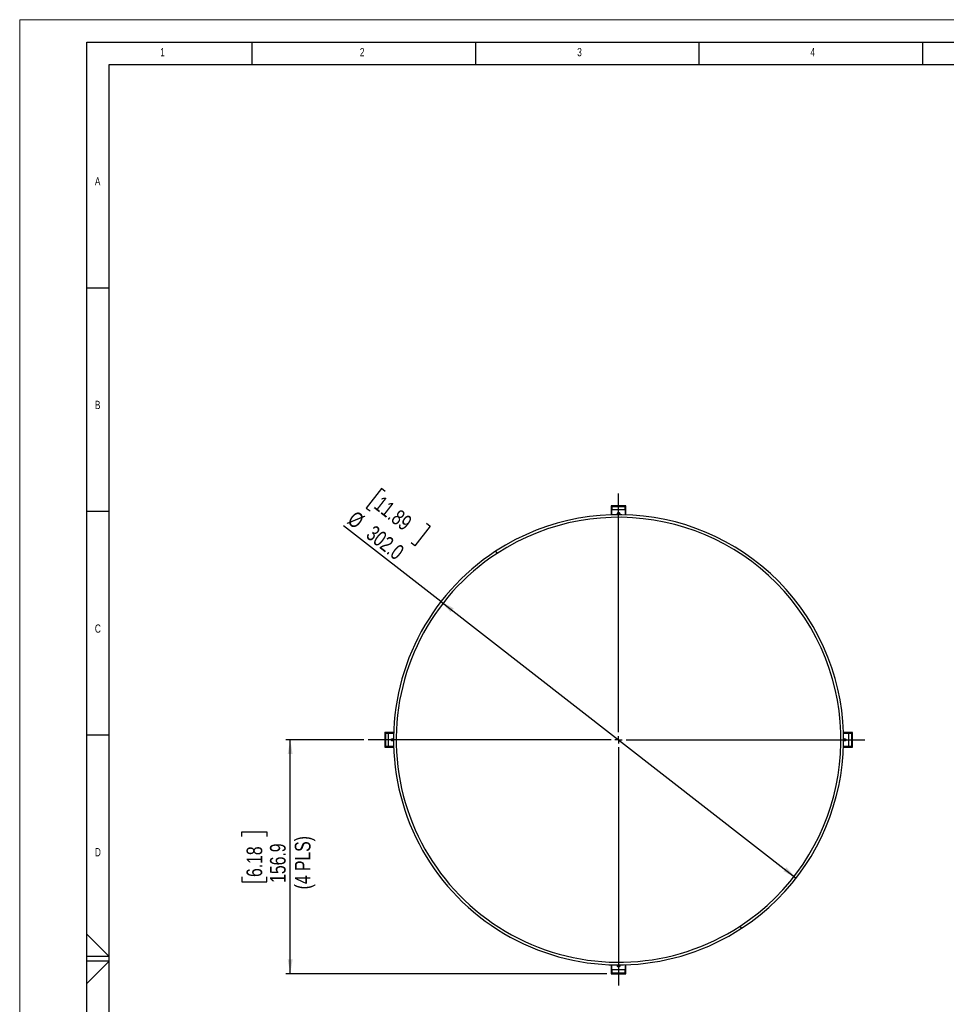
# Model space of a CAD drawing. Header units: millimetres. Extents: x 0 to 594, y 0 to 420.
# Tile 5 of 45: x 0 to 207, y 200 to 420. Entities that reach past the tile are written whole.
import ezdxf

# ---------------------------------------------------------------- set-up
doc = ezdxf.new("R2010")
doc.units = ezdxf.units.MM
doc.layers.add('FORMAT', color=7, linetype='Continuous')
doc.layers.add('SLD-0', color=7, linetype='Continuous')
doc.styles.add('SLDTEXTSTYLE0', font='TXT', dxfattribs={"width": 0.75})
doc.dimstyles.new('SLDDIMSTYLE0', dxfattribs={"dimtxt": 3.5, "dimasz": 3.2, "dimexe": 0, "dimexo": 0.0625, "dimgap": 0.875, "dimtad": 1, "dimdec": 1, "dimlfac": 3, "dimrnd": 1e-09, "dimzin": 4, "dimdsep": 46, "dimtxsty": 'SLDTEXTSTYLE0', "dimsah": 1, "dimcen": 0, "dimadec": 0, "dimazin": 1, "dimtfac": 1, "dimtdec": 1, "dimtmove": 0, "dimatfit": 3, "dimfxl": 1, "dimfrac": 2, "dimtolj": 1, "dimtzin": 12, "dimarcsym": 0})
doc.dimstyles.new('SLDDIMSTYLE1', dxfattribs={"dimtxt": 3.5, "dimasz": 3.2, "dimexe": 0, "dimexo": 0.0625, "dimgap": 0.875, "dimtad": 1, "dimdec": 1, "dimlfac": 3, "dimrnd": 1e-09, "dimzin": 12, "dimdsep": 46, "dimtxsty": 'SLDTEXTSTYLE0', "dimsah": 1, "dimcen": 0.09, "dimadec": 0, "dimazin": 3, "dimtfac": 1, "dimtdec": 1, "dimtofl": 0, "dimtmove": 0, "dimatfit": 3, "dimfxl": 1, "dimfrac": 2, "dimtolj": 1, "dimtzin": 12, "dimarcsym": 0})

# ---------------------------------------------------------------- blocks, each defined once
blk = doc.blocks.new('_D')
at = {"layer": 'SLD-0', "color": 7, "transparency": 16777216}
for p, q in [((80.94, 315.19), (77.53, 310.81)), ((81.78, 314.54), (80.94, 315.19)), ((77.53, 310.81), (78.37, 310.15)), ((94.24, 289.9), (72.46, 306.85)), ((91.81, 306.74), (88.4, 302.35)), ((90.97, 307.39), (91.81, 306.74)), ((88.4, 302.35), (87.56, 303.01)), ((94.24, 289.9), (173.69, 228.08))]:
    blk.add_line(p, q, dxfattribs=at)
for points in [[(94.24, 289.9), (96.43, 287.5), (97.11, 288.37)], [(173.69, 228.08), (171.5, 230.48), (170.83, 229.61)]]:
    blk.add_solid(points, dxfattribs=at)
at = {"layer": 'SLD-0', "color": 7, "transparency": 16777216, "char_height": 3.5, "attachment_point": 1, "rotation": 322.1142, "style": 'SLDTEXTSTYLE0'}
for s, insert in [('11.89', (81.14, 313.71)), ('%%c', (75.21, 310.39)), ('302.0', (79.38, 307.15))]:
    blk.add_mtext(s, dxfattribs=dict(at, insert=insert))
blk = doc.blocks.new('_D_1')
at = {"layer": 'SLD-0', "color": 7, "transparency": 16777216}
for p, q in [((76.96, 258.99), (59.51, 258.99)), ((60.51, 206.68), (60.51, 258.99)), ((49.71, 237.36), (49.71, 238.43)), ((49.71, 238.43), (55.27, 238.43)), ((55.27, 238.43), (55.27, 237.36)), ((49.71, 228.31), (49.71, 227.24)), ((49.71, 227.24), (55.27, 227.24)), ((55.27, 227.24), (55.27, 228.31)), ((131.34, 206.68), (59.51, 206.68))]:
    blk.add_line(p, q, dxfattribs=at)
for points in [[(60.51, 258.99), (59.96, 255.79), (61.06, 255.79)], [(60.51, 206.68), (61.06, 209.88), (59.96, 209.88)]]:
    blk.add_solid(points, dxfattribs=at)
at = {"layer": 'SLD-0', "color": 7, "transparency": 16777216, "char_height": 3.5, "attachment_point": 1, "rotation": 90, "style": 'SLDTEXTSTYLE0'}
for s, insert in [('(4 PLS)', (61.55, 225.55)), ('156.9', (55.99, 227.01)), ('6.18', (50.75, 228.31))]:
    blk.add_mtext(s, dxfattribs=dict(at, insert=insert))
blk = doc.blocks.new('SW_CENTERMARKSYMBOL_0')
at = {"layer": 'SLD-0', "color": 0}
for p, q in [((0, 1.67), (0, 55.08)), ((-1.67, 0), (-56.01, 0)), ((0, 0), (-0.83, 0)), ((0, 0), (0, 0.83)), ((0, 0), (0, -0.83)), ((0, 0), (0.83, 0)), ((1.67, 0), (55.08, 0)), ((0, -1.67), (0, -54.95))]:
    blk.add_line(p, q, dxfattribs=at)

msp = doc.modelspace()

# ---------------------------------------------------------------- linework, layer by layer
at = {"color": 7, "linetype": 'Continuous', "lineweight": 18}
for p, q in [((0, 0), (0, 420)), ((0, 420), (594, 420))]:
    msp.add_line(p, q, dxfattribs=at)
at = {"color": 7, "linetype": 'Continuous', "lineweight": 25}
for p, q in [((132.338, 311.3), (132.323, 309.295)), ((132.472, 311.166), (132.338, 311.3)), ((135.595, 311.3), (132.338, 311.3)), ((132.466, 309.3), (132.472, 310.453)), ((132.489, 311.149), (132.472, 311.166)), ((132.472, 310.453), (132.472, 311.166)), ((132.472, 311.166), (135.462, 311.166)), ((132.489, 310.452), (132.472, 310.453)), ((132.484, 309.3), (132.489, 310.452)), ((135.444, 311.149), (132.489, 311.149)), ((132.489, 311.149), (132.489, 310.452)), ((132.489, 310.453), (135.444, 310.453)), ((135.444, 311.149), (135.462, 311.166)), ((135.444, 310.452), (135.444, 311.149)), ((135.444, 310.452), (135.462, 310.453)), ((135.444, 310.452), (135.45, 309.3)), ((135.462, 311.166), (135.595, 311.3)), ((135.462, 311.166), (135.462, 310.453)), ((135.462, 310.453), (135.467, 309.3)), ((135.61, 309.295), (135.595, 311.3)), ((106.459, 301.141), (106.781, 300.647)), ((83.66, 260.632), (81.656, 260.617)), ((81.789, 260.484), (81.656, 260.617)), ((81.656, 260.617), (81.656, 257.36)), ((81.806, 260.466), (81.789, 260.484)), ((81.789, 260.484), (82.502, 260.484)), ((81.789, 257.494), (81.789, 260.484)), ((81.806, 260.466), (81.806, 257.511)), ((82.503, 260.466), (81.806, 260.466)), ((82.502, 260.484), (83.656, 260.489)), ((82.503, 260.466), (82.502, 260.484)), ((82.502, 257.511), (82.502, 260.466)), ((82.503, 260.466), (83.655, 260.472)), ((186.278, 260.617), (184.273, 260.632)), ((184.278, 260.489), (185.431, 260.484)), ((184.278, 260.472), (185.43, 260.466)), ((185.43, 260.466), (185.431, 260.484)), ((186.127, 260.466), (185.43, 260.466)), ((185.431, 260.484), (186.144, 260.484)), ((185.431, 260.466), (185.431, 257.511)), ((186.127, 260.466), (186.144, 260.484)), ((186.127, 257.511), (186.127, 260.466)), ((186.144, 260.484), (186.278, 260.617)), ((186.144, 260.484), (186.144, 257.494)), ((186.278, 257.36), (186.278, 260.617)), ((81.789, 257.494), (81.656, 257.36)), ((81.656, 257.36), (83.66, 257.345)), ((81.806, 257.511), (81.789, 257.494)), ((82.502, 257.494), (81.789, 257.494)), ((81.806, 257.511), (82.503, 257.511)), ((82.503, 257.511), (82.502, 257.494)), ((83.656, 257.488), (82.502, 257.494)), ((83.655, 257.506), (82.503, 257.511)), ((184.273, 257.345), (186.278, 257.36)), ((185.43, 257.511), (184.278, 257.506)), ((185.431, 257.494), (184.278, 257.488)), ((185.43, 257.511), (186.127, 257.511)), ((185.43, 257.511), (185.431, 257.494)), ((186.144, 257.494), (185.431, 257.494)), ((186.127, 257.511), (186.144, 257.494)), ((186.144, 257.494), (186.278, 257.36)), ((161.474, 216.837), (161.152, 217.33)), ((132.323, 208.682), (132.338, 206.677)), ((132.472, 207.524), (132.466, 208.678)), ((132.489, 207.525), (132.472, 207.524)), ((132.472, 206.811), (132.472, 207.524)), ((132.489, 207.525), (132.484, 208.677)), ((132.489, 207.525), (132.489, 206.828)), ((135.444, 207.524), (132.489, 207.524)), ((135.45, 208.677), (135.444, 207.525)), ((135.444, 206.828), (135.444, 207.525)), ((135.444, 207.525), (135.462, 207.524)), ((135.467, 208.678), (135.462, 207.524)), ((135.462, 207.524), (135.462, 206.811)), ((135.595, 206.677), (135.61, 208.682)), ((132.472, 206.811), (132.338, 206.677)), ((132.338, 206.677), (135.595, 206.677)), ((132.489, 206.828), (132.472, 206.811)), ((135.462, 206.811), (132.472, 206.811)), ((132.489, 206.828), (135.444, 206.828)), ((135.444, 206.828), (135.462, 206.811)), ((135.462, 206.811), (135.595, 206.677))]:
    msp.add_line(p, q, dxfattribs=at)
for radius, start, end in [(50.333, 303.12741, 123.12741), (49.744, 303.12741, 123.12741), (50.333, 123.12741, 303.12741), (49.744, 123.12741, 303.12741)]:
    msp.add_arc((133.967, 258.989), radius, start, end, dxfattribs=at)
for points in [[(133.967, 309.325), (133.952, 309.326), (133.919, 309.328), (133.867, 309.344), (133.812, 309.375), (133.762, 309.425), (133.725, 309.494), (133.712, 309.575), (133.725, 309.656), (133.762, 309.725), (133.812, 309.776), (133.867, 309.807), (133.919, 309.823), (133.952, 309.824), (133.967, 309.825)], [(133.967, 309.825), (133.982, 309.824), (134.015, 309.823), (134.066, 309.807), (134.121, 309.776), (134.171, 309.725), (134.208, 309.656), (134.221, 309.575), (134.208, 309.494), (134.171, 309.425), (134.121, 309.375), (134.066, 309.344), (134.015, 309.328), (133.982, 309.326), (133.967, 309.325)], [(83.13, 258.989), (83.131, 259.004), (83.133, 259.037), (83.148, 259.088), (83.179, 259.143), (83.23, 259.193), (83.299, 259.23), (83.38, 259.243), (83.461, 259.23), (83.53, 259.193), (83.58, 259.143), (83.611, 259.088), (83.627, 259.037), (83.629, 259.004), (83.63, 258.989)], [(83.63, 258.989), (83.629, 258.973), (83.627, 258.941), (83.611, 258.889), (83.58, 258.834), (83.53, 258.784), (83.461, 258.747), (83.38, 258.734), (83.299, 258.747), (83.23, 258.784), (83.179, 258.834), (83.148, 258.889), (83.133, 258.941), (83.131, 258.973), (83.13, 258.989)], [(184.303, 258.989), (184.304, 259.004), (184.306, 259.037), (184.322, 259.088), (184.353, 259.143), (184.403, 259.193), (184.472, 259.23), (184.553, 259.243), (184.634, 259.23), (184.703, 259.193), (184.754, 259.143), (184.785, 259.088), (184.801, 259.037), (184.802, 259.004), (184.803, 258.989)], [(184.803, 258.989), (184.802, 258.973), (184.801, 258.941), (184.785, 258.889), (184.754, 258.834), (184.703, 258.784), (184.634, 258.747), (184.553, 258.734), (184.472, 258.747), (184.403, 258.784), (184.353, 258.834), (184.322, 258.889), (184.306, 258.941), (184.304, 258.973), (184.303, 258.989)], [(133.967, 208.152), (133.952, 208.153), (133.919, 208.154), (133.867, 208.17), (133.812, 208.201), (133.762, 208.252), (133.725, 208.321), (133.712, 208.402), (133.725, 208.483), (133.762, 208.552), (133.812, 208.602), (133.867, 208.633), (133.919, 208.649), (133.952, 208.651), (133.967, 208.652)], [(133.967, 208.652), (133.982, 208.651), (134.015, 208.649), (134.066, 208.633), (134.121, 208.602), (134.171, 208.552), (134.208, 208.483), (134.221, 208.402), (134.208, 208.321), (134.171, 208.252), (134.121, 208.201), (134.066, 208.17), (134.015, 208.154), (133.982, 208.153), (133.967, 208.152)]]:
    msp.add_open_spline(points, degree=3, knots=[0, 0, 0, 0, 0.0568297, 0.1238748, 0.2023938, 0.2927174, 0.3932938, 0.5, 0.6067062, 0.7072826, 0.7976062, 0.8761252, 0.9431703, 1, 1, 1, 1], dxfattribs=at)
at = {"layer": 'FORMAT'}
for p, q in [((15, 415), (589, 415)), ((15, 5), (15, 415)), ((52, 410), (52, 415)), ((102, 410), (102, 415)), ((152, 410), (152, 415)), ((202, 410), (202, 415)), ((20, 10), (20, 410)), ((20, 410), (584, 410)), ((20, 360), (15, 360)), ((20, 310), (15, 310)), ((20, 260), (15, 260)), ((15, 215.515), (20, 210.5)), ((20, 210.5), (15, 210.5)), ((20, 209.5), (15, 209.5)), ((15, 204.485), (20, 209.5))]:
    msp.add_line(p, q, dxfattribs=at)

# ---------------------------------------------------------------- block references
at = {"layer": 'SLD-0', "color": 7}
msp.add_blockref('SW_CENTERMARKSYMBOL_0', (133.967, 258.989), dxfattribs=at)

# ---------------------------------------------------------------- texts
at = {"layer": 'FORMAT', "char_height": 1.852, "attachment_point": 1, "style": 'SLDTEXTSTYLE0'}
for s, insert in [('1', (31.435, 413.668)), ('2', (76.092, 413.668)), ('3', (124.713, 413.668)), ('4', (176.88, 413.668)), ('A', (16.822, 384.783)), ('B', (16.822, 334.783)), ('C', (16.822, 284.783)), ('D', (16.822, 234.783))]:
    msp.add_mtext(s, dxfattribs=dict(at, insert=insert))

# ---------------------------------------------------------------- dimensions: what is measured, and where the dimension line sits
at = {"layer": 'SLD-0', "color": 7}
dim = msp.add_diameter_dim_2p(p1=(94.242, 289.898), p2=(173.692, 228.079), dimstyle='SLDDIMSTYLE0', dxfattribs=at)
dim.commit()
dim.dimension.update_dxf_attribs({"geometry": '_D', "text_midpoint": (78.911, 301.826), "dimtype": 163})
dim = msp.add_linear_dim(base=(66.058, 258.989), p1=(132.338, 206.677), p2=(77.96, 258.989), angle=90, dimstyle='SLDDIMSTYLE1', dxfattribs=at)
dim.commit()
dim.dimension.update_dxf_attribs({"geometry": '_D_1', "text_midpoint": (66.058, 232.833), "dimtype": 160})

doc.saveas('drawing.dxf')
